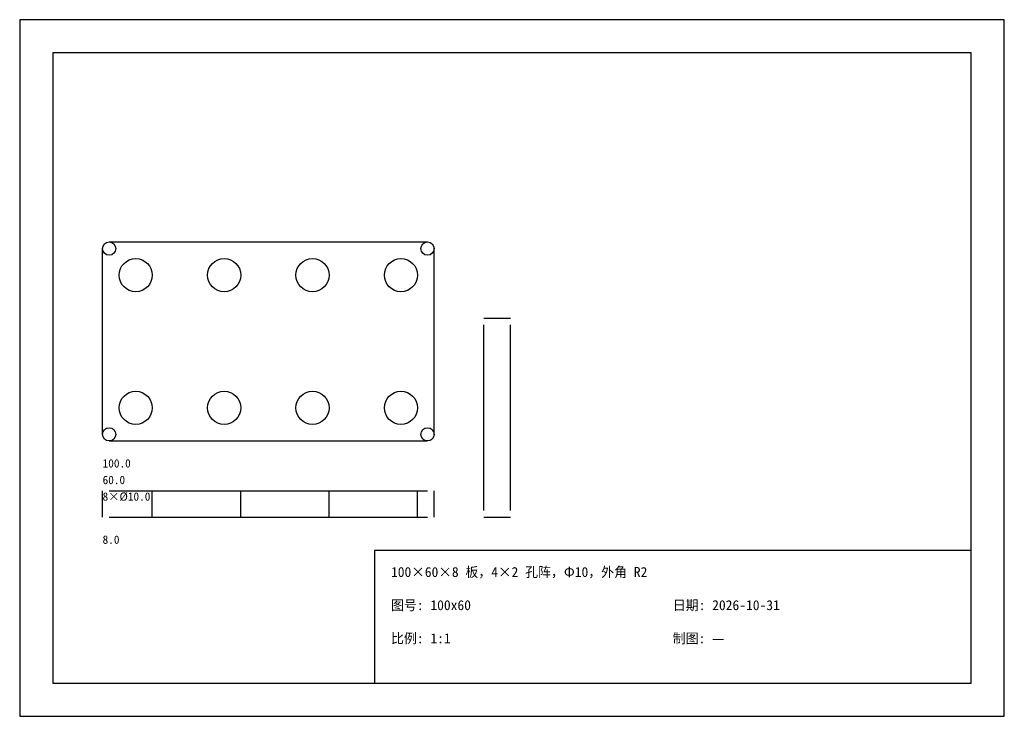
# Model space of a CAD drawing. Header units: millimetres. Extents: x 0 to 297, y 0 to 210.
import ezdxf

# ---------------------------------------------------------------- set-up
doc = ezdxf.new("R2010")
doc.units = ezdxf.units.MM

msp = doc.modelspace()

# ---------------------------------------------------------------- linework, layer by layer
for p, q in [((297, 210), (0, 210)), ((0, 210), (0, 0)), ((297, 0), (297, 210)), ((287, 200), (10, 200)), ((10, 200), (10, 10)), ((287, 10), (287, 200)), ((27, 143), (123, 143)), ((25, 85), (25, 141)), ((125, 85), (125, 141)), ((140, 120), (148, 120)), ((140, 62), (140, 118)), ((148, 62), (148, 118)), ((27, 83), (123, 83)), ((25, 60), (25, 68)), ((27, 68), (123, 68)), ((40, 60), (40, 68)), ((66.666667, 60), (66.666667, 68)), ((93.333333, 60), (93.333333, 68)), ((120, 60), (120, 68)), ((125, 60), (125, 68)), ((27, 60), (123, 60)), ((140, 60), (148, 60)), ((287, 50), (107, 50)), ((107, 50), (107, 10)), ((287, 10), (287, 50)), ((10, 10), (287, 10)), ((107, 10), (287, 10)), ((0, 0), (297, 0))]:
    msp.add_line(p, q)
for centre, radius in [((27, 141), 2), ((123, 141), 2), ((35, 133), 5), ((61.666667, 133), 5), ((88.333333, 133), 5), ((115, 133), 5), ((35, 93), 5), ((61.666667, 93), 5), ((88.333333, 93), 5), ((115, 93), 5), ((27, 85), 2), ((123, 85), 2)]:
    msp.add_circle(centre, radius)

# ---------------------------------------------------------------- texts
for s, height, p in [('100.0', 2.5, (25, 75)), ('60.0', 2.5, (25, 70)), ('8×%%c10.0', 2.5, (25, 65)), ('8.0', 2.5, (25, 52)), ('100×60×8 板，4×2 孔阵，Φ10，外角 R2', 3, (112, 42)), ('图号: 100x60', 3, (112, 32)), ('日期: 2026-10-31', 3, (197, 32)), ('比例: 1:1', 3, (112, 22)), ('制图: —', 3, (197, 22))]:
    msp.add_text(s, height=height).set_placement(p)

doc.saveas('drawing.dxf')
